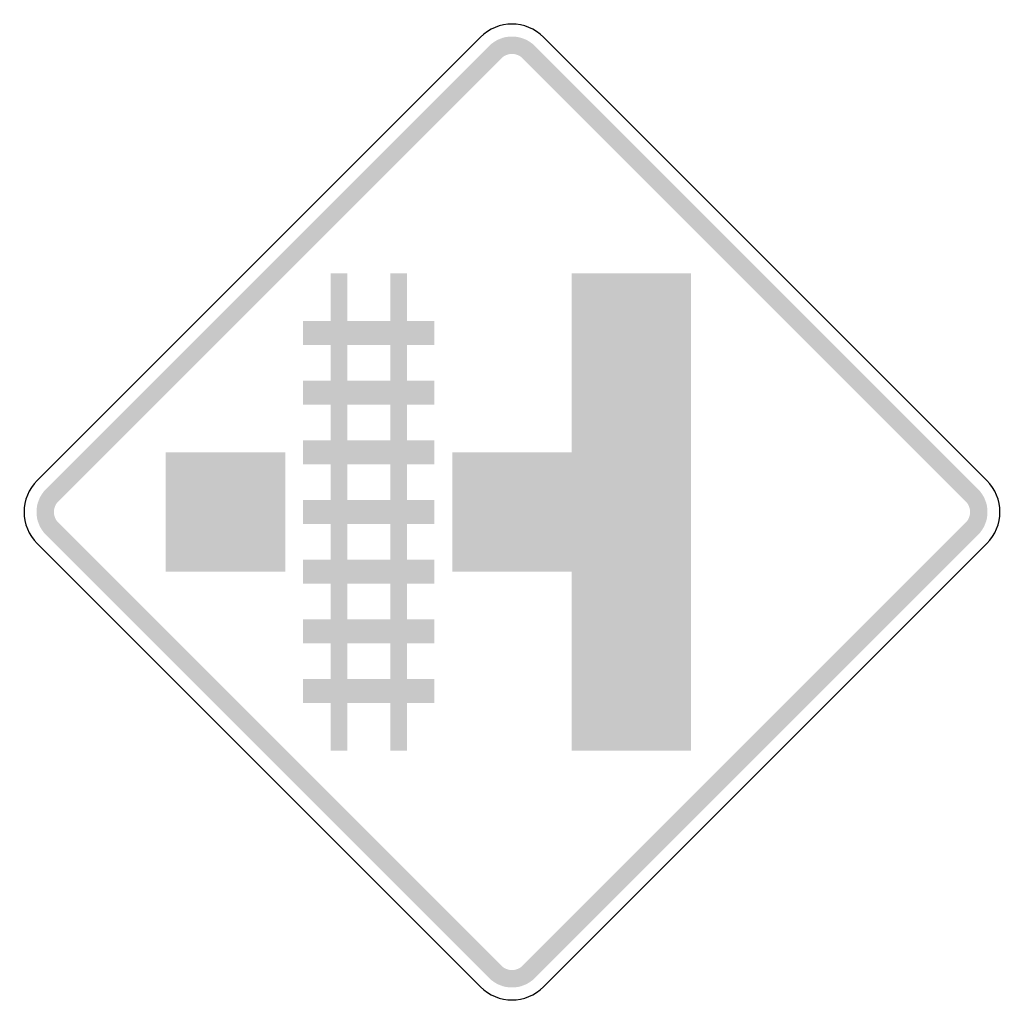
# Model space of a CAD drawing. Header units: inches. Extents: x -0.5 to 0.5, y -0.5 to 0.5.
import ezdxf

# ---------------------------------------------------------------- set-up
doc = ezdxf.new("R2010")
doc.units = ezdxf.units.IN
doc.header["$MEASUREMENT"] = 0

msp = doc.modelspace()

# ---------------------------------------------------------------- hatches: boundary and pattern name
for points in [[(0.02322, 0.47331), (0.02083, 0.47548), (0.01824, 0.4774), (0.01548, 0.47905), (0.01257, 0.48043), (0.00953, 0.48152), (0.00641, 0.4823), (0.00322, 0.48277), (0, 0.48293), (-0.00322, 0.48277), (-0.00641, 0.4823), (-0.00953, 0.48152), (-0.01257, 0.48043), (-0.01548, 0.47905), (-0.01824, 0.4774), (-0.02083, 0.47548), (-0.02322, 0.47331), (-0.01072, 0.46081), (-0.00961, 0.46181), (-0.00842, 0.4627), (-0.00714, 0.46346), (-0.0058, 0.4641), (-0.0044, 0.4646), (-0.00296, 0.46496), (-0.00149, 0.46518), (0, 0.46525), (0.00149, 0.46518), (0.00296, 0.46496), (0.0044, 0.4646), (0.0058, 0.4641), (0.00714, 0.46346), (0.00842, 0.4627), (0.00961, 0.46181), (0.01072, 0.46081), (0.02322, 0.47331)], [(-0.02322, 0.47331), (-0.47331, 0.02322), (-0.46081, 0.01072), (-0.01072, 0.46081), (-0.02322, 0.47331)], [(0.47331, 0.02322), (0.02322, 0.47331), (0.01072, 0.46081), (0.46081, 0.01072), (0.47331, 0.02322)], [(-0.18429, 0.24249), (-0.18429, -0.24249), (-0.16732, -0.24249), (-0.16732, 0.24249), (-0.18429, 0.24249)], [(-0.12367, 0.24249), (-0.12367, -0.24249), (-0.10669, -0.24249), (-0.10669, 0.24249), (-0.12367, 0.24249)], [(0.06062, 0.24249), (0.06062, -0.24249), (0.18187, -0.24249), (0.18187, 0.24249), (0.06062, 0.24249)], [(-0.21218, 0.16974), (-0.07881, 0.16974), (-0.07881, 0.19399), (-0.21218, 0.19399), (-0.21218, 0.16974)], [(-0.21218, 0.10912), (-0.07881, 0.10912), (-0.07881, 0.13337), (-0.21218, 0.13337), (-0.21218, 0.10912)], [(-0.21218, 0.0485), (-0.07881, 0.0485), (-0.07881, 0.07275), (-0.21218, 0.07275), (-0.21218, 0.0485)], [(-0.23036, 0.06062), (-0.35161, 0.06062), (-0.35161, -0.06062), (-0.23036, -0.06062), (-0.23036, 0.06062)], [(0.12124, 0.06062), (-0.06062, 0.06062), (-0.06062, -0.06062), (0.12124, -0.06062), (0.12124, 0.06062)], [(-0.47331, 0.02322), (-0.47548, 0.02083), (-0.4774, 0.01824), (-0.47905, 0.01548), (-0.48043, 0.01257), (-0.48152, 0.00953), (-0.4823, 0.00641), (-0.48277, 0.00322), (-0.48293, 0), (-0.48277, -0.00322), (-0.4823, -0.00641), (-0.48152, -0.00953), (-0.48043, -0.01257), (-0.47905, -0.01548), (-0.4774, -0.01824), (-0.47548, -0.02083), (-0.47331, -0.02322), (-0.46081, -0.01072), (-0.46181, -0.00961), (-0.46269, -0.00842), (-0.46346, -0.00714), (-0.4641, -0.0058), (-0.4646, -0.0044), (-0.46496, -0.00296), (-0.46518, -0.00149), (-0.46525, 0), (-0.46518, 0.00149), (-0.46496, 0.00296), (-0.4646, 0.0044), (-0.4641, 0.0058), (-0.46346, 0.00714), (-0.46269, 0.00842), (-0.46181, 0.00961), (-0.46081, 0.01072), (-0.47331, 0.02322)], [(0.47331, -0.02322), (0.47548, -0.02083), (0.4774, -0.01824), (0.47905, -0.01548), (0.48043, -0.01257), (0.48152, -0.00953), (0.4823, -0.00641), (0.48277, -0.00322), (0.48293, 0), (0.48277, 0.00322), (0.4823, 0.00641), (0.48152, 0.00953), (0.48043, 0.01257), (0.47905, 0.01548), (0.4774, 0.01824), (0.47548, 0.02083), (0.47331, 0.02322), (0.46081, 0.01072), (0.46181, 0.00961), (0.4627, 0.00842), (0.46346, 0.00714), (0.4641, 0.0058), (0.4646, 0.0044), (0.46496, 0.00296), (0.46518, 0.00149), (0.46525, 0), (0.46518, -0.00149), (0.46496, -0.00296), (0.4646, -0.0044), (0.4641, -0.0058), (0.46346, -0.00714), (0.4627, -0.00842), (0.46181, -0.00961), (0.46081, -0.01072), (0.47331, -0.02322)], [(-0.21218, -0.01212), (-0.07881, -0.01212), (-0.07881, 0.01212), (-0.21218, 0.01212), (-0.21218, -0.01212)], [(-0.47331, -0.02322), (-0.02322, -0.47331), (-0.01072, -0.46081), (-0.46081, -0.01072), (-0.47331, -0.02322)], [(0.02322, -0.47331), (0.47331, -0.02322), (0.46081, -0.01072), (0.01072, -0.46081), (0.02322, -0.47331)], [(-0.21218, -0.07275), (-0.07881, -0.07275), (-0.07881, -0.0485), (-0.21218, -0.0485), (-0.21218, -0.07275)], [(-0.21218, -0.13337), (-0.07881, -0.13337), (-0.07881, -0.10912), (-0.21218, -0.10912), (-0.21218, -0.13337)], [(-0.21218, -0.19399), (-0.07881, -0.19399), (-0.07881, -0.16974), (-0.21218, -0.16974), (-0.21218, -0.19399)], [(-0.02322, -0.47331), (-0.02083, -0.47548), (-0.01824, -0.4774), (-0.01548, -0.47905), (-0.01257, -0.48043), (-0.00953, -0.48152), (-0.00641, -0.4823), (-0.00322, -0.48277), (0, -0.48293), (0.00322, -0.48277), (0.00641, -0.4823), (0.00953, -0.48152), (0.01257, -0.48043), (0.01548, -0.47905), (0.01824, -0.4774), (0.02083, -0.47548), (0.02322, -0.47331), (0.01072, -0.46081), (0.00961, -0.46181), (0.00842, -0.46269), (0.00714, -0.46346), (0.0058, -0.4641), (0.0044, -0.4646), (0.00296, -0.46496), (0.00149, -0.46518), (0, -0.46525), (-0.00149, -0.46518), (-0.00296, -0.46496), (-0.0044, -0.4646), (-0.0058, -0.4641), (-0.00714, -0.46346), (-0.00842, -0.46269), (-0.00961, -0.46181), (-0.01072, -0.46081), (-0.02322, -0.47331)]]:
    msp.add_hatch(color=7).paths.add_polyline_path(points)

# ---------------------------------------------------------------- linework, layer by layer
at = {"color": 7}
for points in [[(-0.03215, 0.48224), (-0.48224, 0.03215)], [(0.48224, 0.03215), (0.03215, 0.48224)], [(-0.48224, -0.03215), (-0.03215, -0.48224)], [(0.03215, -0.48224), (0.48224, -0.03215)]]:
    msp.add_lwpolyline(points, dxfattribs=at)
for points in [[(0.03215, 0.48224), (0.01439, 0.5), (-0.01439, 0.5), (-0.03215, 0.48224)], [(-0.48224, 0.03215), (-0.5, 0.01439), (-0.5, -0.01439), (-0.48224, -0.03215)], [(0.48224, -0.03215), (0.5, -0.01439), (0.5, 0.01439), (0.48224, 0.03215)], [(-0.03215, -0.48224), (-0.01439, -0.5), (0.01439, -0.5), (0.03215, -0.48224)]]:
    msp.add_open_spline(points, degree=3, dxfattribs=at)

doc.saveas('drawing.dxf')
